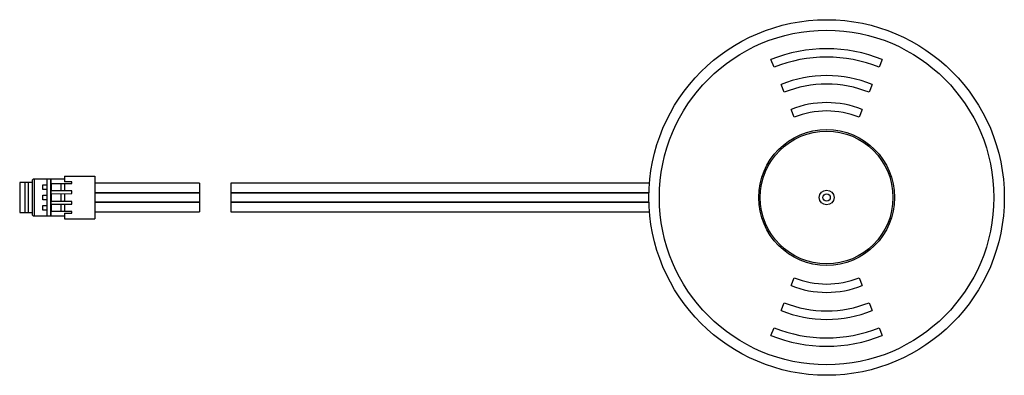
# Paper-space layout '_Oben' of a CAD drawing. Header units: millimetres. Extents: x -77.2 to 17, y -17 to 17.
import ezdxf

# ---------------------------------------------------------------- set-up
doc = ezdxf.new("R2010")
doc.units = ezdxf.units.MM

psp = doc.layouts.new('_Oben')

# ---------------------------------------------------------------- linework, layer by layer
at = {"color": 7, "linetype": 'Continuous', "lineweight": 25}
for p, q in [((-5.029, 12.447), (-5.329, 13.189)), ((5.329, 13.189), (5.029, 12.447)), ((-4.064, 10.06), (-4.364, 10.802)), ((4.364, 10.802), (4.064, 10.06)), ((-3.1, 7.672), (-3.4, 8.414)), ((3.4, 8.414), (3.1, 7.672)), ((-72.9, 2.05), (-70, 2.05)), ((-72.9, 2.05), (-72.9, 1.5)), ((-70, 2.05), (-70, -2.05)), ((-76, 1.445), (-77.2, 1.424)), ((-77.2, 1.424), (-77.2, -1.424)), ((-76.7, 1.433), (-76.7, -1.433)), ((-76.4, 1.438), (-76.4, -1.438)), ((-75.9, 1.75), (-76, 1.65)), ((-76, 1.65), (-76, -1.65)), ((-72.9, 1.75), (-75.9, 1.75)), ((-75.8, 1.75), (-75.8, -1.75)), ((-75, 1.225), (-74.6, 1.225)), ((-75, 0.775), (-75, 1.225)), ((-74.6, 1.75), (-74.6, -1.75)), ((-74.25, 1.75), (-74.25, -1.75)), ((-74.232, 1.75), (-74.232, 1.35)), ((-74.232, 1.35), (-72.2, 1.35)), ((-74.179, 1.35), (-74.179, 0.65)), ((-73.264, 1.35), (-73.264, 0.65)), ((-72.2, 1.5), (-72.9, 1.5)), ((-72.9, 1.35), (-72.9, 0.65)), ((-72.2, 1.35), (-72.2, 1.5)), ((-60, 1.36), (-70, 1.36)), ((-60, 1.36), (-60, 0.46)), ((-16.946, 1.36), (-57, 1.36)), ((-57, 1.36), (-57, 0.46)), ((-74.6, 0.775), (-75, 0.775)), ((-75, 0.225), (-74.6, 0.225)), ((-75, -0.225), (-75, 0.225)), ((-74.232, 0.65), (-74.232, 0.35)), ((-72.2, 0.65), (-74.232, 0.65)), ((-74.232, 0.35), (-72.2, 0.375)), ((-74.179, 0.351), (-74.179, -0.375)), ((-73.264, 0.362), (-73.264, -0.375)), ((-72.9, 0.366), (-72.9, -0.366)), ((-72.2, 0.375), (-72.2, 0.65)), ((-70, 0.46), (-60, 0.46)), ((-60, 0.45), (-70, 0.45)), ((-60, 0.45), (-60, -0.45)), ((-57, 0.46), (-16.994, 0.46)), ((-16.994, 0.45), (-57, 0.45)), ((-57, 0.45), (-57, -0.45)), ((-74.6, -0.225), (-75, -0.225)), ((-75, -0.775), (-74.6, -0.775)), ((-75, -1.225), (-75, -0.775)), ((-74.232, -0.375), (-74.232, -0.65)), ((-72.2, -0.375), (-74.232, -0.375)), ((-74.232, -0.65), (-72.2, -0.65)), ((-74.179, -0.65), (-74.179, -1.35)), ((-73.264, -0.65), (-73.264, -1.35)), ((-72.2, -0.375), (-72.984, -0.365)), ((-72.984, -0.375), (-72.984, -0.365)), ((-72.9, -0.65), (-72.9, -1.35)), ((-72.2, -0.65), (-72.2, -0.375)), ((-70, -0.45), (-60, -0.45)), ((-60, -0.46), (-70, -0.46)), ((-60, -0.46), (-60, -1.36)), ((-57, -0.45), (-16.994, -0.45)), ((-16.994, -0.46), (-57, -0.46)), ((-57, -0.46), (-57, -1.36)), ((-77.2, -1.424), (-76, -1.445)), ((-76, -1.65), (-75.9, -1.75)), ((-75.9, -1.75), (-72.9, -1.75)), ((-74.6, -1.225), (-75, -1.225)), ((-72.2, -1.35), (-74.232, -1.35)), ((-74.232, -1.35), (-74.232, -1.75)), ((-72.9, -1.5), (-72.9, -2.05)), ((-72.9, -1.5), (-72.2, -1.5)), ((-72.2, -1.5), (-72.2, -1.35)), ((-70, -1.36), (-60, -1.36)), ((-57, -1.36), (-16.946, -1.36)), ((-72.9, -2.05), (-70, -2.05)), ((-3.4, -8.414), (-3.1, -7.672)), ((3.1, -7.672), (3.4, -8.414)), ((-4.364, -10.802), (-4.064, -10.06)), ((4.064, -10.06), (4.364, -10.802)), ((-5.329, -13.189), (-5.029, -12.447)), ((5.029, -12.447), (5.329, -13.189))]:
    psp.add_line(p, q, dxfattribs=at)
for radius in [17, 16, 6.5, 6.35, 0.707, 0.354]:
    psp.add_circle((0, 0), radius, dxfattribs=at)
for radius, start, end in [(14.225, 68, 112), (13.425, 68, 112), (11.65, 68, 112), (10.85, 68, 112), (9.075, 68, 112), (8.275, 68, 112), (9.075, 248, 292), (8.275, 248, 292), (10.85, 248, 292), (11.65, 248, 292), (13.425, 248, 292), (14.225, 248, 292)]:
    psp.add_arc((0, 0), radius, start, end, dxfattribs=at)

doc.saveas('drawing.dxf')
